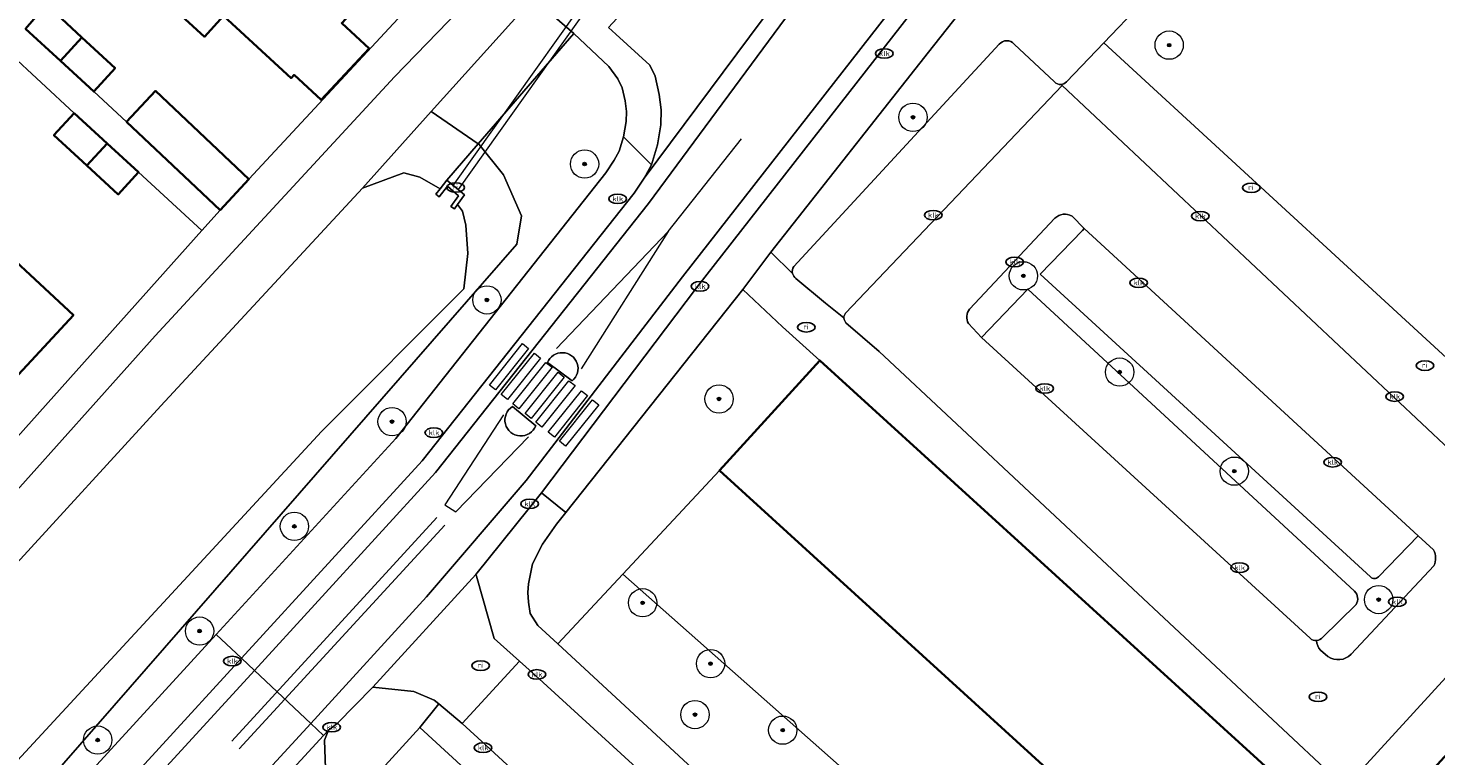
# Model space of a CAD drawing. Header units: metres. Extents: x 103671 to 105190, y 427150 to 429171.
# Tile 245 of 256: x 104058 to 104157, y 428634 to 428685. Entities that reach past the tile are written whole.
import ezdxf
from ezdxf.enums import TextEntityAlignment as Align

# ---------------------------------------------------------------- set-up
doc = ezdxf.new("R2010")
doc.units = ezdxf.units.M
for name, color, linetype, lineweight in [('B-WE-GR-BEPLANTING_CULTUUR_BODEMBEDEKKER-GV', 253, 'Continuous', 18), ('B-WE-GR-BEPLANTING_CULTUUR_HEESTERS-GV', 253, 'Continuous', 18), ('B-WE-GR-BOOM-S', 253, 'Continuous', 25), ('B-WE-IE-MEUBILAIR-S', 253, 'Continuous', 25), ('B-WE-KW-KUNSTWERK_DUIKER-GV', 253, 'Continuous', 18), ('B-WE-OG-BEBOUWING-GV', 253, 'Continuous', 35), ('B-WE-OG-TERREIN_BEGROEID-GV', 253, 'Continuous', 18), ('B-WE-OG-TERREIN_ERF-GV', 253, 'Continuous', 18), ('B-WE-OG-TERREIN_OEVER-GV', 253, 'Continuous', 18), ('B-WE-OG-WATER_SLOOT-GV', 253, 'Continuous', 18), ('B-WE-VH-GESLOTENVERHARDING_BETON-GV', 253, 'Continuous', 18), ('B-WE-VH-OPENVERHARDING-GV', 253, 'Continuous', 18), ('B-WE-VH-OPENVERHARDING_BETONSTRAATSTEEN-GV', 253, 'Continuous', 18), ('B-WE-VH-OPENVERHARDING_TEGEL-GV', 253, 'Continuous', 18), ('B-WE-VW-MARKERING_PICTOGRAM-G', 253, 'Continuous', 18)]:
    doc.layers.add(name, color=color, linetype=linetype, lineweight=lineweight)
doc.styles.add('NLCS-ISO', font='NLCS-ISO.ttf')

# ---------------------------------------------------------------- blocks, each defined once
blk = doc.blocks.new('SIE-MEUBILAIR_PUT_KOLK-SO')
blk.add_ellipse((0, 0), major_axis=(1.25, 0), ratio=0.54)
at = {"style": 'NLCS-ISO'}
blk.add_text('klk', height=0.75, dxfattribs=at).set_placement((0.03, 0), align=Align.MIDDLE_CENTER)
blk = doc.blocks.new('SIE-MEUBILAIR_PUT_RIOOLPUT-SO')
blk.add_ellipse((0, 0), major_axis=(1.25, 0), ratio=0.54)
at = {"style": 'NLCS-ISO'}
blk.add_text('ri', height=0.75, dxfattribs=at).set_placement((-0.04, 0.07), align=Align.MIDDLE_CENTER)
blk = doc.blocks.new('SGR-BOOM_GBKN-SO')
at = {"linetype": 'ByBlock', "lineweight": 18}
h = blk.add_hatch(color=0, dxfattribs=at)
h.dxf.hatch_style = 1
edge = h.paths.add_edge_path()
edge.add_arc((0, 0), 0.25, 0, 360)
at = {"color": 0, "linetype": 'ByBlock', "lineweight": 18}
for radius in [2, 0.25]:
    blk.add_circle((0, 0), radius, dxfattribs=at)
at = {"color": 0, "linetype": 'ByBlock', "lineweight": 18, "style": 'NLCS-ISO'}
blk.add_attdef('SOORT', (2.5, 0), '', height=1.5, dxfattribs=at)

msp = doc.modelspace()

# ---------------------------------------------------------------- linework, layer by layer
at = {"layer": 'B-WE-GR-BEPLANTING_CULTUUR_BODEMBEDEKKER-GV', "flags": 128}
for points in [[(104081.205, 428673.9), (104086.068, 428679.313), (104093.27, 428687.33), (104090.857, 428689.426), (104089.536, 428688.058), (104083.467, 428681.772), (104066.568, 428663.469), (104055.606, 428651.208), (104055.162, 428650.712), (104054.099, 428649.523), (104056.522, 428647.123), (104066.96, 428658.518)], [(104099.594, 428646.623), (104106.424, 428653.944), (104113.519, 428661.73), (104110.881, 428664.107), (104108.07, 428666.741), (104095.582, 428650.988), (104094.919, 428650.152), (104093.925, 428648.732), (104093.227, 428647.343), (104093.068, 428646.637), (104092.937, 428645.932), (104092.88, 428645.336), (104092.929, 428644.638), (104093.059, 428643.852), (104093.607, 428642.99), (104095.001, 428641.701)]]:
    msp.add_lwpolyline(points, close=True, dxfattribs=at)
at = {"layer": 'B-WE-GR-BEPLANTING_CULTUUR_HEESTERS-GV', "flags": 128}
for points in [[(104144.038, 428695.112), (104144.78, 428695.888), (104133.628, 428699.246), (104133.163, 428698.657), (104121.199, 428683.495), (104110.068, 428669.365), (104111.589, 428667.871)], [(104130.939, 428681.405), (104133.573, 428684.162), (104144.038, 428695.112)], [(104111.682, 428668.366), (104126.19, 428684.059)], [(104127.248, 428684.077), (104130.102, 428681.405)]]:
    msp.add_lwpolyline(points, dxfattribs=at)
at = {"layer": 'B-WE-GR-BEPLANTING_CULTUUR_HEESTERS-GV'}
for points in [[(104126.19, 428684.059, -0.466912), (104127.248, 428684.077)], [(104130.102, 428681.405, 0.232665), (104130.561, 428681.218)], [(104130.561, 428681.218, 0.199356), (104130.939, 428681.405)], [(104111.589, 428667.871, -0.220393), (104111.682, 428668.366)]]:
    msp.add_lwpolyline(points, format="xyb", dxfattribs=at)
at = {"layer": 'B-WE-KW-KUNSTWERK_DUIKER-GV', "flags": 128}
msp.add_lwpolyline([(104100.842, 428692.718), (104087.585, 428674.086), (104087.992, 428673.796), (104101.26, 428692.444)], close=True, dxfattribs=at)
at = {"layer": 'B-WE-OG-BEBOUWING-GV', "flags": 128}
for points in [[(104077.903, 428693.227), (104073.288, 428697.477), (104066.735, 428690.356), (104065.38, 428688.885), (104070.037, 428684.596), (104071.392, 428686.067)], [(104077.903, 428693.227), (104071.392, 428686.067), (104076.164, 428681.672), (104076.375, 428681.901), (104078.299, 428680.129), (104081.679, 428683.766), (104079.739, 428685.553), (104082.72, 428688.79)], [(104058.878, 428686.879), (104057.412, 428685.161), (104059.866, 428682.894), (104061.389, 428684.549)], [(104061.389, 428684.549), (104059.866, 428682.894), (104062.228, 428680.713), (104063.734, 428682.374)], [(104064.531, 428678.587), (104069.024, 428674.349), (104071.15, 428672.344), (104073.186, 428674.54), (104066.586, 428680.765)], [(104060.841, 428679.198), (104059.405, 428677.636), (104061.737, 428675.491), (104063.179, 428677.048)], [(104063.179, 428677.048), (104061.737, 428675.491), (104063.951, 428673.454), (104065.387, 428675.016)], [(104056.045, 428669.345), (104049.462, 428662.237), (104054.19, 428657.838), (104060.789, 428664.931)]]:
    msp.add_lwpolyline(points, close=True, dxfattribs=at)
msp.add_lwpolyline([(104241.337, 428615.046), (104203.435, 428650.019), (104211.175, 428658.407), (104207.603, 428661.703), (104206.803, 428660.835), (104198.768, 428668.249), (104184.3, 428652.569), (104184.503, 428652.381), (104186.602, 428650.444), (104186.959, 428650.115), (104184.401, 428647.343), (104182.284, 428645.048), (104180.218, 428645.531), (104170.494, 428647.806), (104151.579, 428627.048), (104113.519, 428661.73), (104106.424, 428653.944), (104147.587, 428616.437)], dxfattribs=at)
at = {"layer": 'B-WE-OG-TERREIN_BEGROEID-GV', "flags": 128}
for points in [[(104157.886, 428690.096), (104157.33, 428691.355), (104144.038, 428695.112), (104133.573, 428684.162), (104162.476, 428657.59), (104162.763, 428657.28), (104162.899, 428656.923), (104162.857, 428656.653), (104163.385, 428657.363), (104164.254, 428658.004), (104165.13, 428658.493), (104167.371, 428659.491), (104168.971, 428660.002), (104160.75, 428682.101)], [(104096.143, 428684.834), (104093.27, 428687.33), (104086.068, 428679.313), (104089.385, 428677.025)], [(104070.875, 428642.364), (104083.561, 428656.219), (104098.406, 428674.978), (104099, 428675.87), (104099.342, 428676.506), (104099.655, 428677.521), (104099.839, 428678.603), (104099.85, 428679.306), (104099.76, 428680.077), (104099.546, 428680.993), (104099.247, 428681.613), (104098.617, 428682.491), (104096.143, 428684.834), (104089.385, 428677.025), (104089.448, 428676.981), (104091.162, 428674.846), (104092.442, 428671.929), (104092.124, 428669.947), (104054.115, 428626.42), (104039.969, 428610.566), (104016.505, 428585.591), (104018.018, 428584.459), (104040.817, 428609.671), (104055.782, 428625.879)], [(104099.594, 428646.623), (104095.001, 428641.701), (104123.178, 428615.636), (104141.37, 428609.677)]]:
    msp.add_lwpolyline(points, close=True, dxfattribs=at)
at = {"layer": 'B-WE-OG-TERREIN_ERF-GV', "flags": 128}
for points in [[(104057.412, 428685.161), (104058.878, 428686.879), (104061.389, 428684.549), (104063.734, 428682.374), (104062.228, 428680.713), (104064.531, 428678.587), (104066.586, 428680.765), (104073.186, 428674.54), (104087.425, 428689.897), (104074.938, 428701.689), (104057.515, 428717.94)], [(104054.575, 428714.712), (104059.422, 428710.248), (104064.152, 428705.892), (104068.664, 428701.736), (104073.288, 428697.477), (104077.903, 428693.227), (104082.72, 428688.79), (104079.739, 428685.553), (104081.679, 428683.766), (104078.299, 428680.129), (104076.375, 428681.901), (104076.164, 428681.672), (104071.392, 428686.067), (104070.037, 428684.596), (104065.38, 428688.885), (104066.735, 428690.356), (104062.133, 428694.595), (104057.598, 428698.771), (104052.879, 428703.118)], [(104053.668, 428652.792), (104069.86, 428670.901), (104065.387, 428675.016), (104063.951, 428673.454), (104061.737, 428675.491), (104059.405, 428677.636), (104060.841, 428679.198), (104056.177, 428683.516)], [(104056.045, 428669.345), (104060.789, 428664.931), (104054.19, 428657.838)]]:
    msp.add_lwpolyline(points, dxfattribs=at)
for points in [[(104106.424, 428653.944), (104099.594, 428646.623), (104141.37, 428609.677), (104147.587, 428616.437)], [(104071.244, 428584.014), (104103.48, 428619.038), (104085.268, 428635.781), (104051.021, 428598.273), (104067.164, 428583.88), (104069.01, 428585.925), (104071.636, 428588.993), (104073.415, 428587.471), (104070.789, 428584.403)]]:
    msp.add_lwpolyline(points, close=True, dxfattribs=at)
at = {"layer": 'B-WE-OG-TERREIN_OEVER-GV', "flags": 128}
for points in [[(104089.385, 428677.025), (104086.068, 428679.313), (104081.205, 428673.9), (104084.136, 428674.978), (104085.264, 428674.675), (104086.697, 428673.854), (104087.164, 428674.459)], [(104092.124, 428669.947), (104092.442, 428671.929), (104091.162, 428674.846), (104089.448, 428676.981), (104089.385, 428677.025), (104087.164, 428674.459), (104088.413, 428673.423), (104087.921, 428672.735), (104088.265, 428672.263), (104088.512, 428671.27), (104088.642, 428669.278), (104088.373, 428666.785), (104078.323, 428656.693), (104050.224, 428626.326), (104013.285, 428586.811), (104013.443, 428586.703), (104016.505, 428585.591), (104039.969, 428610.566), (104054.115, 428626.42)]]:
    msp.add_lwpolyline(points, close=True, dxfattribs=at)
at = {"layer": 'B-WE-OG-WATER_SLOOT-GV', "flags": 128}
msp.add_lwpolyline([(104050.224, 428626.326), (104078.323, 428656.693), (104088.373, 428666.785), (104088.642, 428669.278), (104088.512, 428671.27), (104088.265, 428672.263), (104087.921, 428672.735), (104087.701, 428672.428), (104087.447, 428672.608), (104087.994, 428673.353), (104087.218, 428674.038), (104086.632, 428673.278), (104086.393, 428673.46), (104086.697, 428673.854), (104085.264, 428674.675), (104084.136, 428674.978), (104081.205, 428673.9), (104066.96, 428658.518), (104056.522, 428647.123), (104017.088, 428604.073)], dxfattribs=at)
at = {"layer": 'B-WE-VH-GESLOTENVERHARDING_BETON-GV', "flags": 128}
msp.add_lwpolyline([(104088.413, 428673.423), (104087.164, 428674.459), (104086.697, 428673.854), (104086.393, 428673.46), (104086.632, 428673.278), (104087.218, 428674.038), (104087.994, 428673.353), (104087.447, 428672.608), (104087.701, 428672.428), (104087.921, 428672.735)], close=True, dxfattribs=at)
at = {"layer": 'B-WE-VH-OPENVERHARDING-GV', "flags": 128}
msp.add_lwpolyline([(104123.178, 428615.636), (104095.001, 428641.701), (104093.607, 428642.99), (104093.059, 428643.852), (104092.929, 428644.638), (104092.88, 428645.336), (104092.937, 428645.932), (104093.068, 428646.637), (104093.227, 428647.343), (104093.925, 428648.732), (104094.919, 428650.152), (104095.582, 428650.988), (104093.861, 428652.36), (104089.214, 428646.595), (104089.275, 428646.478), (104090.518, 428642.083), (104092.295, 428640.47), (104093.421, 428639.461), (104102.75, 428630.929)], dxfattribs=at)
for points in [[(104086.607, 428637.454), (104088.254, 428636.08), (104092.295, 428640.47), (104090.518, 428642.083), (104089.275, 428646.478), (104089.214, 428646.595), (104081.931, 428638.644), (104084.848, 428638.332), (104086.282, 428637.725)], [(104089.931, 428634.536), (104088.254, 428636.08), (104086.607, 428637.454), (104085.268, 428635.781), (104103.48, 428619.038), (104104.976, 428620.653), (104103.356, 428622.153), (104099.201, 428626)]]:
    msp.add_lwpolyline(points, close=True, dxfattribs=at)
at = {"layer": 'B-WE-VH-OPENVERHARDING_BETONSTRAATSTEEN-GV', "flags": 128}
for points in [[(104148.639, 428733.707), (104141.719, 428724.818), (104126.422, 428705.505), (104116.206, 428692.445), (104112.299, 428687.552), (104101.407, 428672.801), (104086.377, 428653.808), (104073.572, 428639.822), (104077.552, 428636.071), (104085.734, 428645.018), (104092.782, 428653.232), (104103.828, 428667.629), (104118.946, 428686.982), (104135.69, 428708.326), (104151.398, 428728.145), (104152.294, 428729.109), (104153.045, 428730.012)], [(103931.873, 428486.921), (103936.2, 428483.166), (103942.96, 428490.452), (103951.134, 428499.223), (103952.635, 428500.848), (103966.382, 428515.737), (104046.316, 428602.117), (104077.552, 428636.071), (104073.572, 428639.822), (104061.948, 428627.126), (104049.915, 428614.111), (104037.916, 428601.19), (104023.958, 428586.051), (104009.989, 428570.843), (104000.915, 428561.282), (103996.007, 428555.921), (103966.926, 428524.714), (103952.583, 428509.059), (103943.364, 428499.149), (103937.897, 428493.272)], [(104075.919, 428629.25), (104078.353, 428632.141), (104078.601, 428632.881), (104078.518, 428634.885), (104078.517, 428634.891), (104078.81, 428635.593), (104078.462, 428635.214), (104047.231, 428601.265), (104050.546, 428601.429), (104056.075, 428607.516)]]:
    msp.add_lwpolyline(points, close=True, dxfattribs=at)
at = {"layer": 'B-WE-VH-OPENVERHARDING_BETONSTRAATSTEEN-GV'}
for points in [[(104127.248, 428684.077, 0.466912), (104126.19, 428684.059)], [(104130.561, 428681.218, -0.232665), (104130.102, 428681.405)], [(104130.939, 428681.405, -0.199356), (104130.561, 428681.218)], [(104130.124, 428671.765, -0.343746), (104131.337, 428671.92)], [(104111.682, 428668.366, 0.220393), (104111.589, 428667.871)], [(104111.589, 428667.871, 0.181818), (104111.831, 428667.519)], [(104124.02, 428664.323, -0.296102), (104124.095, 428665.353)], [(104096.025, 428660.281, 1.289743), (104094.274, 428661.568)], [(104094.274, 428661.568, -1.289743), (104096.025, 428660.281)], [(104091.806, 428658.466, 1.395363), (104093.449, 428657.109)], [(104093.449, 428657.109, -1.395363), (104091.806, 428658.466)], [(104156.881, 428648.338, -0.230968), (104156.908, 428647.208)], [(104152.423, 428646.423, 0.424482), (104152.979, 428646.441)], [(104151.404, 428644.489, 0.347845), (104151.305, 428645.412)], [(104148.168, 428642.092, 0.209581), (104148.618, 428641.934)], [(104148.618, 428641.934, -0.209581), (104148.168, 428642.092)], [(104148.618, 428641.934, 0.212223), (104149.038, 428642.159)], [(104148.899, 428641.242, -0.192193), (104148.618, 428641.934)], [(104151.055, 428640.963, -0.35697), (104149.419, 428640.795)]]:
    msp.add_lwpolyline(points, format="xyb", dxfattribs=at)
at = {"layer": 'B-WE-VH-OPENVERHARDING_BETONSTRAATSTEEN-GV', "flags": 128}
for points in [[(104159.97, 428653.605), (104162.857, 428656.653), (104162.899, 428656.923), (104162.763, 428657.28), (104162.476, 428657.59), (104133.573, 428684.162), (104130.939, 428681.405)], [(104126.19, 428684.059), (104111.682, 428668.366)], [(104130.102, 428681.405), (104127.248, 428684.077)], [(104111.831, 428667.519), (104113.909, 428665.765), (104115.224, 428664.732), (104115.214, 428664.835), (104115.333, 428665.074), (104130.643, 428681.141), (104130.561, 428681.218)], [(104130.561, 428681.218), (104130.643, 428681.141), (104159.97, 428653.605)], [(104159.97, 428653.605), (104130.643, 428681.141), (104115.333, 428665.074), (104115.214, 428664.835), (104115.224, 428664.732), (104115.235, 428664.617), (104115.35, 428664.384), (104117.716, 428662.343), (104150.629, 428631.542), (104167.407, 428649.862)], [(104124.095, 428665.353), (104130.124, 428671.765)], [(104131.337, 428671.92), (104132.206, 428671.042), (104155.799, 428649.332), (104156.881, 428648.338)], [(104132.206, 428671.042), (104132.075, 428670.9), (104129.088, 428667.826), (104152.423, 428646.423)], [(104152.979, 428646.441), (104155.799, 428649.332), (104132.206, 428671.042)], [(104151.305, 428645.412), (104128.219, 428666.762), (104124.946, 428663.34), (104148.168, 428642.092)], [(104148.168, 428642.092), (104124.946, 428663.34), (104124.02, 428664.323)], [(104094.274, 428661.568), (104096.025, 428660.281)], [(104096.025, 428660.281), (104094.274, 428661.568)], [(104093.449, 428657.109), (104091.806, 428658.466)], [(104091.806, 428658.466), (104093.449, 428657.109)], [(104156.908, 428647.208), (104151.055, 428640.963)], [(104149.038, 428642.159), (104151.404, 428644.489)], [(104102.75, 428630.929), (104093.421, 428639.461), (104092.295, 428640.47), (104088.254, 428636.08), (104089.931, 428634.536), (104099.201, 428626)], [(104149.419, 428640.795), (104148.899, 428641.242)]]:
    msp.add_lwpolyline(points, dxfattribs=at)
at = {"layer": 'B-WE-VH-OPENVERHARDING_TEGEL-GV', "flags": 128}
for points in [[(104112.299, 428687.552), (104116.206, 428692.445), (104126.422, 428705.505), (104141.719, 428724.818), (104148.639, 428733.707), (104147.68, 428734.511), (104140.736, 428725.59), (104125.44, 428706.278), (104115.225, 428693.22), (104111.369, 428688.391), (104101.108, 428674.607), (104100.395, 428673.536), (104085.425, 428654.619), (104072.662, 428640.679), (104073.572, 428639.822), (104086.377, 428653.808), (104101.407, 428672.801)], [(104078.462, 428635.214), (104078.81, 428635.593), (104079.415, 428636.07), (104081.931, 428638.644), (104089.214, 428646.595), (104093.861, 428652.36), (104104.811, 428666.857), (104119.93, 428686.211), (104136.671, 428707.552), (104152.347, 428727.33), (104153.81, 428729.175), (104153.045, 428730.012), (104152.294, 428729.109), (104151.398, 428728.145), (104135.69, 428708.326), (104118.946, 428686.982), (104103.828, 428667.629), (104092.782, 428653.232), (104085.734, 428645.018), (104077.552, 428636.071)], [(104089.536, 428688.058), (104087.425, 428689.897), (104073.186, 428674.54), (104071.15, 428672.344), (104069.86, 428670.901), (104053.668, 428652.792), (104055.606, 428651.208), (104066.568, 428663.469), (104083.467, 428681.772)], [(104111.369, 428688.391), (104110.656, 428687.69), (104110.004, 428687.39), (104109.384, 428687.116), (104108.59, 428686.808), (104107.717, 428686.662), (104107.11, 428686.69), (104106.239, 428686.977), (104105.474, 428687.452), (104104.455, 428688.245), (104102.778, 428689.788), (104098.595, 428685.24), (104099.111, 428684.769), (104101.501, 428682.59), (104101.876, 428681.811), (104102.181, 428680.507), (104102.307, 428679.424), (104102.291, 428678.38), (104102.048, 428676.951), (104101.617, 428675.553), (104101.108, 428674.607)], [(104101.108, 428674.607), (104101.617, 428675.553), (104099.655, 428677.521), (104099.342, 428676.506), (104099, 428675.87), (104098.406, 428674.978), (104083.561, 428656.219), (104070.875, 428642.364), (104072.662, 428640.679), (104085.425, 428654.619), (104100.395, 428673.536)]]:
    msp.add_lwpolyline(points, close=True, dxfattribs=at)
for points in [[(104160.347, 428728.309), (104154.675, 428728.489), (104153.81, 428729.175), (104152.347, 428727.33), (104136.671, 428707.552), (104119.93, 428686.211), (104104.811, 428666.857), (104093.861, 428652.36), (104095.582, 428650.988), (104108.07, 428666.741), (104110.068, 428669.365), (104121.199, 428683.495), (104133.163, 428698.657), (104133.628, 428699.246), (104134.561, 428700.429), (104134.804, 428700.737), (104142.269, 428710.197), (104142.61, 428710.629), (104144.523, 428713.053), (104145.897, 428714.795), (104148.283, 428717.831), (104151.924, 428722.462), (104155.101, 428726.503), (104158.785, 428726.537)], [(104093.27, 428687.33), (104096.143, 428684.834), (104098.617, 428682.491), (104099.247, 428681.613), (104099.546, 428680.993), (104099.76, 428680.077), (104099.85, 428679.306), (104099.839, 428678.603), (104099.655, 428677.521), (104101.617, 428675.553), (104102.048, 428676.951), (104102.291, 428678.38), (104102.307, 428679.424), (104102.181, 428680.507), (104101.876, 428681.811), (104101.501, 428682.59), (104099.111, 428684.769), (104098.595, 428685.24)], [(104056.177, 428683.516), (104060.841, 428679.198), (104063.179, 428677.048), (104065.387, 428675.016), (104069.86, 428670.901), (104071.15, 428672.344), (104069.024, 428674.349), (104064.531, 428678.587), (104062.228, 428680.713), (104059.866, 428682.894), (104057.412, 428685.161)], [(104130.124, 428671.765), (104124.095, 428665.353)], [(104152.423, 428646.423), (104129.088, 428667.826), (104132.075, 428670.9), (104132.206, 428671.042), (104131.337, 428671.92)], [(104111.589, 428667.871), (104110.068, 428669.365), (104108.07, 428666.741), (104110.881, 428664.107), (104113.519, 428661.73)], [(104167.407, 428649.862), (104150.629, 428631.542), (104117.716, 428662.343), (104115.35, 428664.384), (104115.235, 428664.617), (104115.224, 428664.732), (104113.909, 428665.765), (104111.831, 428667.519)], [(104124.02, 428664.323), (104124.946, 428663.34), (104128.219, 428666.762), (104151.305, 428645.412)], [(104113.519, 428661.73), (104151.579, 428627.048)], [(104156.881, 428648.338), (104155.799, 428649.332), (104152.979, 428646.441)], [(104151.055, 428640.963), (104156.908, 428647.208)], [(104151.404, 428644.489), (104149.038, 428642.159)], [(104061.028, 428627.972), (104072.662, 428640.679), (104070.875, 428642.364), (104055.782, 428625.879)], [(103937.897, 428493.272), (103943.364, 428499.149), (103952.583, 428509.059), (103966.926, 428524.714), (103996.007, 428555.921), (104000.915, 428561.282), (104009.989, 428570.843), (104023.958, 428586.051), (104037.916, 428601.19), (104049.915, 428614.111), (104061.948, 428627.126), (104073.572, 428639.822), (104072.662, 428640.679), (104061.028, 428627.972), (104048.998, 428614.96), (104036.998, 428602.039), (104023.038, 428586.897), (104009.075, 428571.696), (104000, 428562.134), (103995.089, 428556.769), (103966.008, 428525.562), (103951.664, 428509.907), (103942.449, 428500), (103936.978, 428494.119)], [(104148.899, 428641.242), (104149.419, 428640.795)], [(104051.021, 428598.273), (104085.268, 428635.781), (104086.607, 428637.454), (104086.282, 428637.725), (104084.848, 428638.332), (104081.931, 428638.644), (104079.415, 428636.07), (104078.81, 428635.593), (104078.517, 428634.891), (104078.518, 428634.885), (104078.601, 428632.881)], [(104015.111, 428566.136), (104027.974, 428580.446), (104044.293, 428598.088), (104047.058, 428601.078), (104047.231, 428601.265), (104078.462, 428635.214), (104077.552, 428636.071), (104046.316, 428602.117), (103966.382, 428515.737), (103952.635, 428500.848), (103951.134, 428499.223), (103942.96, 428490.452), (103936.2, 428483.166), (103937.154, 428482.337), (103943.396, 428489.081), (103943.878, 428489.603), (103946.29, 428492.209), (103950.528, 428496.725), (103952.052, 428498.375), (103953.553, 428500), (103967.3, 428514.889), (104000, 428550.158), (104013.068, 428564.142)]]:
    msp.add_lwpolyline(points, dxfattribs=at)
at = {"layer": 'B-WE-VH-OPENVERHARDING_TEGEL-GV'}
for points in [[(104131.337, 428671.92, 0.343746), (104130.124, 428671.765)], [(104111.831, 428667.519, -0.181818), (104111.589, 428667.871)], [(104124.095, 428665.353, 0.296102), (104124.02, 428664.323)], [(104156.908, 428647.208, 0.230968), (104156.881, 428648.338)], [(104152.979, 428646.441, -0.424482), (104152.423, 428646.423)], [(104151.305, 428645.412, -0.347845), (104151.404, 428644.489)], [(104149.038, 428642.159, -0.212223), (104148.618, 428641.934)], [(104148.618, 428641.934, 0.192193), (104148.899, 428641.242)], [(104149.419, 428640.795, 0.35697), (104151.055, 428640.963)]]:
    msp.add_lwpolyline(points, format="xyb", dxfattribs=at)
at = {"layer": 'B-WE-VW-MARKERING_PICTOGRAM-G', "flags": 128}
for points in [[(104102.816, 428670.829), (104107.992, 428677.38)], [(104094.923, 428662.569), (104102.816, 428670.829)], [(104102.816, 428670.829), (104096.657, 428661.119)], [(104090.172, 428659.986), (104092.513, 428662.912)], [(104092.947, 428662.564), (104090.606, 428659.639)], [(104092.513, 428662.912), (104092.947, 428662.564)], [(104091.018, 428659.309), (104093.359, 428662.235)], [(104093.793, 428661.887), (104091.452, 428658.962)], [(104091.826, 428658.662), (104094.167, 428661.588)], [(104093.359, 428662.235), (104093.793, 428661.887)], [(104094.167, 428661.588), (104094.601, 428661.241)], [(104094.601, 428661.241), (104092.26, 428658.315)], [(104092.693, 428657.968), (104095.034, 428660.894)], [(104095.468, 428660.547), (104093.127, 428657.621)], [(104093.449, 428657.364), (104095.79, 428660.289)], [(104095.034, 428660.894), (104095.468, 428660.547)], [(104095.79, 428660.289), (104096.224, 428659.942)], [(104090.606, 428659.639), (104090.172, 428659.986)], [(104091.452, 428658.962), (104091.018, 428659.309)], [(104096.224, 428659.942), (104093.883, 428657.017)], [(104094.332, 428656.657), (104096.673, 428659.583)], [(104096.673, 428659.583), (104097.107, 428659.235)], [(104092.26, 428658.315), (104091.826, 428658.662)], [(104097.107, 428659.235), (104094.766, 428656.31)], [(104095.129, 428656.02), (104097.47, 428658.945)], [(104097.904, 428658.598), (104095.563, 428655.672)], [(104097.47, 428658.945), (104097.904, 428658.598)], [(104091.178, 428657.879), (104087.037, 428651.524)], [(104093.127, 428657.621), (104092.693, 428657.968)], [(104093.883, 428657.017), (104093.449, 428657.364)], [(104087.806, 428651.023), (104092.938, 428656.333)], [(104094.766, 428656.31), (104094.332, 428656.657)], [(104095.563, 428655.672), (104095.129, 428656.02)], [(104087.037, 428651.524), (104087.806, 428651.023)], [(104086.469, 428650.631), (104071.976, 428634.814)], [(104072.508, 428634.281), (104087.031, 428650.093)]]:
    msp.add_lwpolyline(points, dxfattribs=at)

# ---------------------------------------------------------------- block references
at = {"layer": 'B-WE-GR-BOOM-S', "xscale": 0.5, "yscale": 0.5, "zscale": 0.5}
for p in [(104138.2, 428684), (104120.1, 428678.9), (104096.9, 428675.6), (104127.9, 428667.7), (104090, 428666), (104134.7, 428660.9), (104106.4, 428659), (104083.3, 428657.4), (104142.8, 428653.9), (104076.4, 428650), (104101, 428644.6), (104152.998, 428644.826), (104069.7, 428642.6), (104105.8, 428640.3), (104104.7, 428636.7), (104110.9, 428635.6), (104062.5, 428634.9)]:
    msp.add_blockref('SGR-BOOM_GBKN-SO', p, dxfattribs=at)
at = {"layer": 'B-WE-IE-MEUBILAIR-S', "xscale": 0.5, "yscale": 0.5, "zscale": 0.5}
for name, p in [('SIE-MEUBILAIR_PUT_KOLK-SO', (104118.07, 428683.41)), ('SIE-MEUBILAIR_PUT_RIOOLPUT-SO', (104087.789, 428673.941)), ('SIE-MEUBILAIR_PUT_RIOOLPUT-SO', (104144, 428673.922)), ('SIE-MEUBILAIR_PUT_KOLK-SO', (104099.24, 428673.14)), ('SIE-MEUBILAIR_PUT_KOLK-SO', (104121.53, 428671.99)), ('SIE-MEUBILAIR_PUT_KOLK-SO', (104140.4, 428671.92)), ('SIE-MEUBILAIR_PUT_KOLK-SO', (104127.29, 428668.68)), ('SIE-MEUBILAIR_PUT_KOLK-SO', (104105.06, 428666.96)), ('SIE-MEUBILAIR_PUT_KOLK-SO', (104136.05, 428667.21)), ('SIE-MEUBILAIR_PUT_RIOOLPUT-SO', (104112.562, 428664.068)), ('SIE-MEUBILAIR_PUT_RIOOLPUT-SO', (104156.271, 428661.358)), ('SIE-MEUBILAIR_PUT_KOLK-SO', (104129.41, 428659.74)), ('SIE-MEUBILAIR_PUT_KOLK-SO', (104154.13, 428659.17)), ('SIE-MEUBILAIR_PUT_KOLK-SO', (104086.25, 428656.62)), ('SIE-MEUBILAIR_PUT_KOLK-SO', (104149.75, 428654.53)), ('SIE-MEUBILAIR_PUT_KOLK-SO', (104093.02, 428651.59)), ('SIE-MEUBILAIR_PUT_KOLK-SO', (104143.17, 428647.08)), ('SIE-MEUBILAIR_PUT_KOLK-SO', (104154.31, 428644.67)), ('SIE-MEUBILAIR_PUT_KOLK-SO', (104072.01, 428640.48)), ('SIE-MEUBILAIR_PUT_RIOOLPUT-SO', (104089.557, 428640.16)), ('SIE-MEUBILAIR_PUT_KOLK-SO', (104093.53, 428639.54)), ('SIE-MEUBILAIR_PUT_RIOOLPUT-SO', (104148.724, 428637.955)), ('SIE-MEUBILAIR_PUT_KOLK-SO', (104079.04, 428635.81)), ('SIE-MEUBILAIR_PUT_KOLK-SO', (104089.73, 428634.36))]:
    msp.add_blockref(name, p, dxfattribs=at)

doc.saveas('drawing.dxf')
